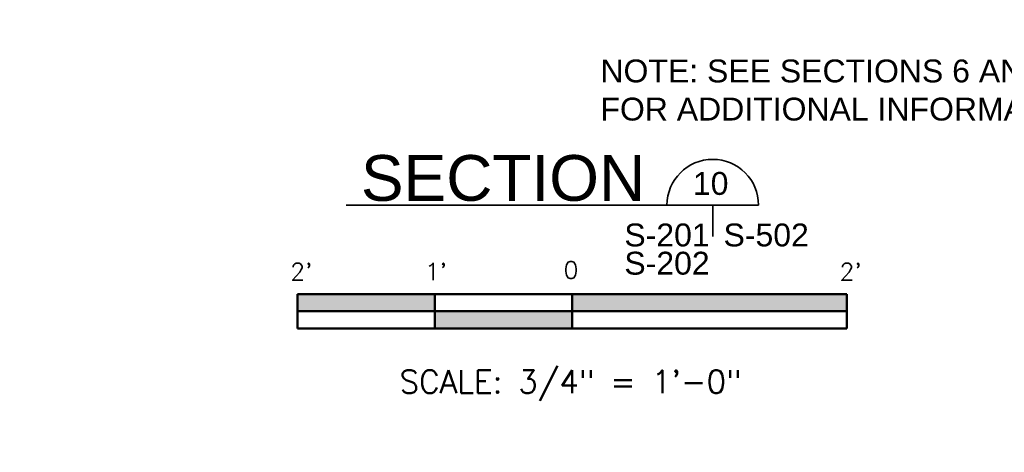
# Model space of a CAD drawing. Extents: x -217 to 423, y -193 to 255.
# Tile 30 of 39: x 161 to 247, y -14 to 24. Entities that reach past the tile are written whole.
import ezdxf
from ezdxf.enums import TextEntityAlignment as Align

# ---------------------------------------------------------------- set-up
doc = ezdxf.new("R2010")
doc.units = 0
doc.header["$MEASUREMENT"] = 0
for name, color, linetype, lineweight in [('Level 1', 253, 'Continuous', 18), ('S-Anno-Note', 2, 'Continuous', 50), ('S-Anno-Symb', 6, 'Continuous', 50), ('S-Anno-Text-Titl', 6, 'Continuous', 35)]:
    doc.layers.add(name, color=color, linetype=linetype, lineweight=lineweight)
doc.styles.add('BORD', font='romand.shx')
doc.styles.add('NOTES', font='romans.shx')

# ---------------------------------------------------------------- blocks, each defined once
blk = doc.blocks.new('S0034B')
for p, q in [((-1.5, -0.1855), (-1.5, 0.002)), ((1.5, 0.002), (-1.5, 0.002)), ((-0.75, -0.1855), (-0.75, 0.002)), ((0, -0.1855), (0, 0)), ((1.5, 0.002), (1.5, -0.1855)), ((1.5, -0.0917), (-1.5, -0.0917)), ((1.5, -0.1855), (-1.5, -0.1855))]:
    blk.add_line(p, q)
at = {"extrusion": (0, 0, -1)}
for points in [[(1.5, 0.002), (1.5, -0.0917), (0.75, 0.002), (0.75, -0.0917)], [(0, 0), (0, -0.0917), (-1.5, 0.002), (-1.5, -0.0917)], [(0.75, -0.0917), (0.75, -0.1855), (0, -0.0917), (0, -0.1855)]]:
    blk.add_solid(points, dxfattribs=at)
at = {"lineweight": 18, "style": 'NOTES'}
for s, height, p in [("2'", 0.09375, (-1.4796, 0.1246)), ("1'", 0.09375, (-0.7444, 0.1246)), ('0', 0.0938, (-0.0067, 0.1335)), ("2'", 0.09375, (1.5204, 0.1246))]:
    blk.add_text(s, height=height, dxfattribs=at).set_placement(p, align=Align.MIDDLE_CENTER)
at = {"lineweight": 25, "style": 'NOTES'}
blk.add_text('SCALE: 3/4" = 1\'-0"', height=0.125, dxfattribs=at).set_placement((-0.0089, -0.4767), align=Align.MIDDLE_CENTER)

msp = doc.modelspace()

# ---------------------------------------------------------------- linework, layer by layer
at = {"layer": 'Level 1', "color": 214, "linetype": 'Continuous', "lineweight": 25}
msp.add_3dface([(-216.672, -192.74), (423.328, -192.74), (423.328, 255.26), (-216.672, 255.26)], dxfattribs=at)
msp.add_3dface([(-216.672, -192.74), (423.328, -192.74), (423.328, 255.26), (-216.672, 255.26)], dxfattribs=at)
msp.add_3dface([(-216.672, -192.74), (423.328, -192.74), (423.328, 255.26), (-216.672, 255.26)], dxfattribs=at)
msp.add_3dface([(-216.672, -192.74), (423.328, -192.74), (423.328, 255.26), (-216.672, 255.26)], dxfattribs=at)
msp.add_3dface([(-216.672, -192.74), (423.328, -192.74), (423.328, 255.26), (-216.672, 255.26)], dxfattribs=at)
at = {"layer": 'S-Anno-Text-Titl'}
for p, q in [((189.031, 7.866), (225.061, 7.866)), ((221.057, 7.866), (221.057, 5.114))]:
    msp.add_line(p, q, dxfattribs=at)
msp.add_arc((221.062, 7.869), 4, 0, 180, dxfattribs=at)

# ---------------------------------------------------------------- block references
at = {"layer": 'S-Anno-Symb', "xscale": 16, "yscale": 16, "zscale": 16}
msp.add_blockref('S0034B', (208.785, 0.062), dxfattribs=at)

# ---------------------------------------------------------------- texts
at = {"layer": 'S-Anno-Note', "insert": (211.247, 20.601), "char_height": 2, "attachment_point": 1, "style": 'NOTES'}
msp.add_mtext('\\fArial|b0|i0|c0|p39;NOTE: SEE SECTIONS 6 AND 7\\PFOR ADDITIONAL INFORMATION.', dxfattribs=at)
at = {"layer": 'S-Anno-Text-Titl'}
for s, insert, char_height, attachment_point, line_spacing_factor, style in [('\\fArial|b0|i0|c0|p39;SECTION', (202.736, 10.217), 4, 5, 0.734563, 'BORD'), ('\\fArial|b0|i0|c0|p39;10', (219.329, 10.766), 2, 1, 0.734563, 'NOTES'), ('\\fArial|b0|i0|c0|p39;S-201^JS-202', (213.337, 6.262), 2, 1, 0.740469, 'NOTES'), ('\\fArial|b0|i0|c0|p39;S-502', (222.003, 6.262), 2, 1, 0.73751, 'NOTES')]:
    msp.add_mtext(s, dxfattribs=dict(at, insert=insert, char_height=char_height, attachment_point=attachment_point, line_spacing_factor=line_spacing_factor, style=style))

doc.saveas('drawing.dxf')
